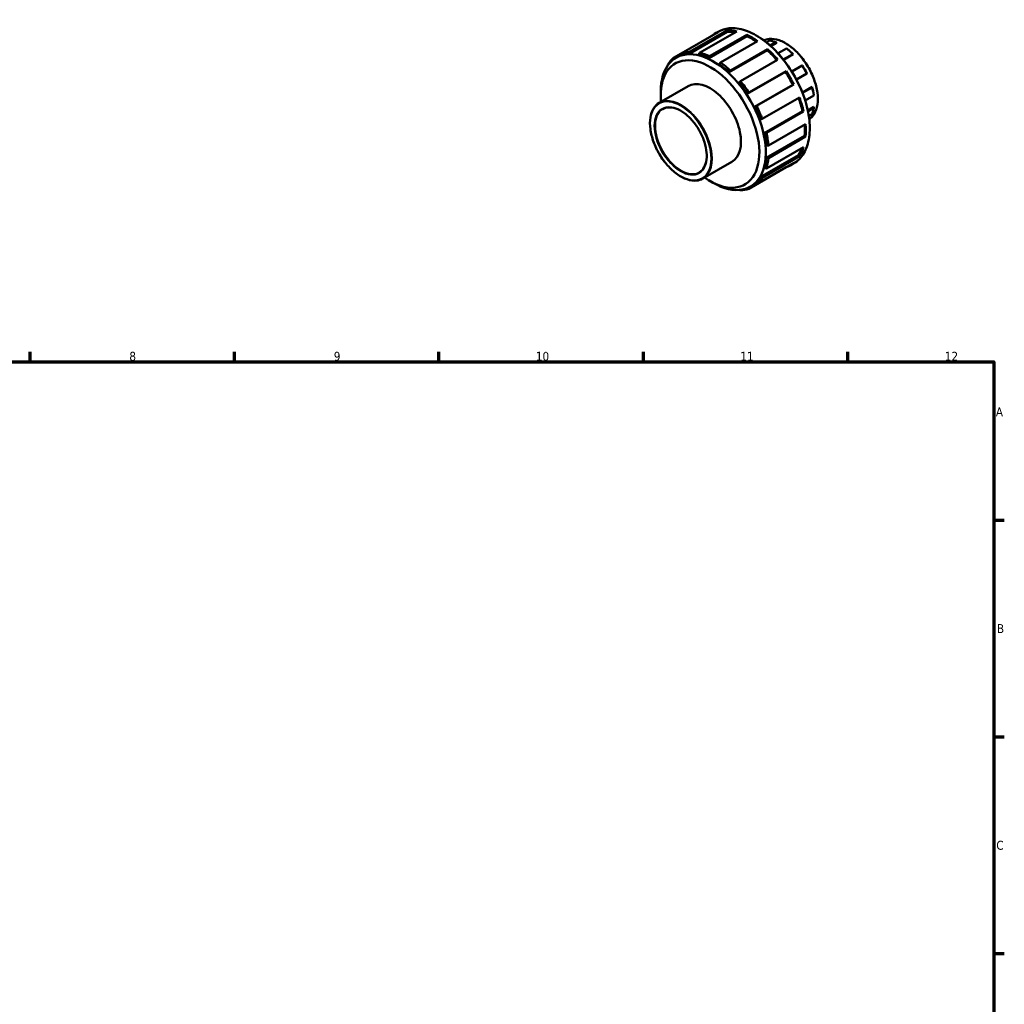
# Model space of a CAD drawing. Header units: millimetres. Extents: x 0 to 903, y 0 to 691.
# Tile 4 of 4: x 487 to 825, y 354 to 691. Entities that reach past the tile are written whole.
import ezdxf

# ---------------------------------------------------------------- set-up
doc = ezdxf.new("R2010")
doc.units = ezdxf.units.MM
for name, color, linetype, lineweight in [('Border (ANSI)', 7, 'Continuous', 70), ('Visible (ANSI)', 7, 'Continuous', 50), ('Visible Narrow (ANSI)', 7, 'Continuous', 35)]:
    doc.layers.add(name, color=color, linetype=linetype, lineweight=lineweight)
doc.styles.add('Note Text (ANSI)', font='tahoma.ttf')

# ---------------------------------------------------------------- blocks, each defined once
blk = doc.blocks.new('Borders Default Border')
at = {"layer": 'Border (ANSI)'}
for p, q in [((490.58, 574), (490.58, 577.45)), ((560.67, 574), (560.67, 577.45)), ((630.75, 574), (630.75, 577.45)), ((700.83, 574), (700.83, 577.45)), ((770.92, 574), (770.92, 577.45)), ((821, 519.75), (824.45, 519.75)), ((821, 445.5), (824.45, 445.5)), ((821, 371.25), (824.45, 371.25))]:
    blk.add_line(p, q, dxfattribs=at)
at = {"layer": 'Border (ANSI)', "flags": 128}
blk.add_lwpolyline([(20, 20), (20, 574), (821, 574), (821, 20), (20, 20)], dxfattribs=at)
at = {"layer": 'Border (ANSI)', "attachment_point": 7, "style": 'Note Text (ANSI)'}
for s, insert, char_height in [('8', (524.63, 574.33), 3.05), ('9', (594.7, 574.34), 3.05), ('10', (663.96, 574.34), 3.048), ('11', (734.04, 574.4), 3.048), ('12', (804.13, 574.4), 3.048), ('A', (821.63, 555.35), 3.05), ('B', (821.99, 481.1), 3.05), ('C', (821.8, 406.8), 3.05)]:
    blk.add_mtext(s, dxfattribs=dict(at, insert=insert, char_height=char_height))

msp = doc.modelspace()

# ---------------------------------------------------------------- linework, layer by layer
at = {"layer": 'Visible (ANSI)'}
for p, q in [((726.489, 686.987), (713.747, 679.649)), ((716.489, 679.54), (729.599, 687.09)), ((716.683, 680.227), (729.425, 687.564)), ((732.822, 687.235), (720.08, 679.897)), ((723.212, 678.044), (736.322, 685.593)), ((723.543, 678.7), (736.285, 686.037)), ((726.429, 687.097), (725.149, 686.36)), ((729.599, 687.09), (729.425, 687.564)), ((736.322, 685.593), (736.285, 686.037)), ((739.962, 683.92), (727.22, 676.582)), ((744.059, 684.082), (742.986, 683.464)), ((744.264, 682.389), (746.21, 683.509)), ((746.518, 683.335), (744.504, 682.175)), ((746.21, 683.509), (746.518, 683.335)), ((711.147, 678.141), (713.744, 679.636)), ((713.644, 679.135), (712.058, 678.222)), ((713.747, 679.649), (713.612, 678.974)), ((716.489, 679.54), (716.683, 680.227)), ((720.08, 679.897), (719.818, 679.218)), ((723.212, 678.044), (723.543, 678.7)), ((730.21, 673.234), (743.32, 680.783)), ((730.684, 673.791), (743.426, 681.129)), ((743.32, 680.783), (743.426, 681.129)), ((749.887, 681.392), (746.979, 679.718)), ((748.782, 677.612), (752.038, 679.487)), ((752.209, 679.407), (748.88, 677.489)), ((750.109, 681.267), (749.887, 681.392)), ((752.038, 679.487), (752.209, 679.407)), ((709.185, 675.876), (709.16, 675.526)), ((711.072, 677.558), (711.147, 678.141)), ((727.22, 676.582), (726.816, 675.969)), ((746.823, 677.546), (734.081, 670.208)), ((755.222, 675.528), (751.694, 673.496)), ((755.319, 675.54), (755.222, 675.528)), ((730.21, 673.234), (730.684, 673.791)), ((736.416, 665.842), (749.526, 673.392)), ((737.017, 666.249), (749.759, 673.587)), ((749.526, 673.392), (749.759, 673.587)), ((753.268, 670.768), (756.797, 672.8)), ((756.797, 672.8), (756.857, 672.877)), ((716.185, 668.505), (706.286, 662.804)), ((734.081, 670.208), (733.539, 669.722)), ((738.964, 661.429), (752.074, 668.978)), ((752.359, 669.084), (739.617, 661.746)), ((752.359, 669.084), (752.074, 668.978)), ((758.652, 668.247), (755.317, 666.327)), ((758.652, 668.247), (758.635, 668.06)), ((706.757, 665.246), (706.757, 666.516)), ((736.416, 665.842), (737.017, 666.249)), ((758.635, 668.06), (755.374, 666.182)), ((756.296, 663.562), (759.211, 665.241)), ((759.211, 665.241), (759.215, 665.494)), ((739.617, 661.746), (738.964, 661.429)), ((741.578, 657.222), (754.32, 664.559)), ((742.266, 652.352), (755.375, 659.901)), ((755.728, 659.821), (742.985, 652.484)), ((755.728, 659.821), (755.375, 659.901)), ((759.215, 661.343), (757.187, 660.175)), ((759.211, 660.99), (757.252, 659.861)), ((757.543, 658.206), (758.635, 658.835)), ((759.215, 661.343), (759.211, 660.99)), ((740.887, 656.995), (741.578, 657.222)), ((743.674, 648.083), (756.416, 655.42)), ((742.985, 652.484), (742.266, 652.352)), ((742.941, 643.873), (756.051, 651.422)), ((756.416, 651.169), (756.051, 651.422)), ((742.941, 648.039), (743.674, 648.083)), ((756.416, 651.169), (743.674, 643.832)), ((740.887, 637.283), (753.997, 644.832)), ((742.985, 640.224), (755.728, 647.562)), ((754.32, 644.444), (753.997, 644.832)), ((731.156, 642.507), (721.257, 636.806)), ((739.617, 634.842), (752.359, 642.18)), ((754.32, 644.444), (741.578, 637.107)), ((743.674, 643.832), (742.941, 643.873)), ((752.379, 642.035), (751.099, 641.298)), ((749.759, 640.671), (737.017, 633.333)), ((742.266, 640.338), (742.985, 640.224)), ((749.759, 640.671), (749.754, 640.68)), ((723.605, 635.988), (724.704, 635.35)), ((739.132, 635.006), (737.489, 634.06)), ((738.964, 635.063), (739.617, 634.842)), ((741.578, 637.107), (740.887, 637.283)), ((733.76, 632.911), (734.081, 632.756)), ((737.017, 633.333), (736.471, 633.561))]:
    msp.add_line(p, q, dxfattribs=at)
for centre, major_axis, start_param, end_param in [((738.124, 663.829), (-12.975, 22.531), 6.1849516, 6.381419), ((738.124, 663.829), (-12.975, 22.531), 5.7922525, 5.9925874), ((738.124, 663.829), (-12.715, 22.081), 5.8319092, 5.9925874), ((738.124, 663.829), (12.975, -22.531), 2.2579608, 2.4582956), ((738.124, 663.829), (-12.715, 22.081), 5.4164174, 5.5998883), ((748.048, 669.544), (7.985, -13.865), 2.521352, 2.7185032), ((724.774, 656.141), (12.715, -22.081), 5.4958534, 10.2121098), ((725.014, 656.279), (-12.715, 22.081), 5.9925874, 6.1849516), ((725.382, 656.491), (-12.975, 22.531), 5.9925874, 6.1849516), ((725.014, 656.279), (-12.715, 22.081), 5.5998883, 5.7922525), ((725.382, 656.491), (-12.975, 22.531), 5.5998883, 5.7922525), ((738.124, 663.829), (-12.715, 22.081), 5.0130496, 5.2071892), ((738.124, 663.829), (12.975, -22.531), 1.8652617, 2.0655965), ((748.048, 669.544), (7.985, -13.865), 1.9977532, 2.1949044), ((748.313, 669.697), (-7.797, 13.54), 5.1393459, 5.336497), ((723.671, 655.506), (-11.937, 20.729), 2.2486085, 7.1761695), ((725.382, 656.491), (-12.975, 22.531), 0.1021011, 0.2944654), ((725.014, 656.279), (-12.715, 22.081), 5.2071892, 5.3995534), ((725.382, 656.491), (-12.975, 22.531), 5.2071892, 5.3995534), ((748.048, 669.544), (7.985, -13.865), 1.4741545, 1.6713056), ((748.313, 669.697), (-7.797, 13.54), 4.6157471, 4.8128983), ((738.124, 663.829), (-12.715, 22.081), 4.6141553, 4.8144901), ((738.124, 663.829), (12.975, -22.531), 1.4725626, 1.6728975), ((723.671, 655.506), (7.485, -12.999), 0, 3.1415927), ((725.014, 656.279), (-12.715, 22.081), 4.8144901, 5.0068543), ((725.382, 656.491), (-12.975, 22.531), 4.8144901, 5.0068543), ((748.313, 669.697), (-7.797, 13.54), 4.0921483, 4.2892995), ((748.048, 669.544), (7.985, -13.865), 0.9505557, 1.1477068), ((725.382, 656.491), (-12.975, 22.531), 4.421791, 4.6141553), ((738.124, 663.829), (-12.715, 22.081), 4.2214562, 4.4156821), ((738.124, 663.829), (12.975, -22.531), 1.0798635, 1.2801984), ((725.014, 656.279), (-12.715, 22.081), 4.421791, 4.6141553), ((748.048, 669.544), (7.985, -13.865), 0.4269569, 0.6241081), ((738.124, 663.829), (-12.715, 22.081), 3.8287571, 4.0123624), ((738.124, 663.829), (12.975, -22.531), 0.6871645, 0.8874993), ((725.014, 656.279), (-12.715, 22.081), 4.0290919, 4.2214562), ((725.382, 656.491), (-12.975, 22.531), 4.0290919, 4.2214562), ((738.124, 663.829), (12.715, -22.081), 0.2944654, 0.4555389), ((738.124, 663.829), (12.975, -22.531), 0.2944654, 0.4948002), ((725.014, 656.279), (-12.715, 22.081), 3.6363929, 3.8287571), ((725.382, 656.491), (-12.975, 22.531), 3.6363929, 3.8287571), ((738.124, 663.829), (12.975, -22.531), 6.1849516, 6.3852864), ((725.014, 656.279), (12.715, -22.081), 0.1021011, 0.2944654), ((725.382, 656.491), (12.975, -22.531), 0.1021011, 0.2944654), ((725.382, 656.491), (12.975, -22.531), 5.9925874, 6.1849516)]:
    msp.add_ellipse(centre, major_axis=major_axis, ratio=0.5780931, start_param=start_param, end_param=end_param, dxfattribs=at)
for points, knots in [([(752.379, 642.035), (753.768, 642.835), (754.937, 644.016), (756.725, 647.023), (757.338, 648.857), (757.946, 652.999), (757.934, 655.312), (757.283, 660.173), (756.643, 662.72), (754.803, 667.789), (753.604, 670.31), (750.766, 675.073), (749.128, 677.315), (745.579, 681.294), (743.667, 683.03), (739.759, 685.822), (737.762, 686.876), (733.886, 688.188), (732.006, 688.447), (728.878, 688.161), (727.579, 687.759), (726.429, 687.097)], [5.4958534, 5.4958534, 5.4958534, 5.4958534, 5.8098674, 5.8098674, 6.1280612, 6.1280612, 6.449432, 6.449432, 6.7709991, 6.7709991, 7.0922928, 7.0922928, 7.413486, 7.413486, 7.7348163, 7.7348163, 8.0564195, 8.0564195, 8.377574, 8.377574, 8.6374461, 8.6374461, 8.6374461, 8.6374461]), ([(757.689, 657.09), (758.346, 657.552), (758.906, 658.166), (759.899, 659.814), (760.272, 660.912), (760.65, 663.397), (760.648, 664.788), (760.266, 667.711), (759.886, 669.243), (758.786, 672.292), (758.068, 673.808), (756.366, 676.672), (755.384, 678.021), (753.251, 680.416), (752.101, 681.462), (749.747, 683.145), (748.543, 683.782), (746.2, 684.574), (745.061, 684.731), (743.337, 684.57), (742.7, 684.402), (742.116, 684.133)], [5.5481595, 5.5481595, 5.5481595, 5.5481595, 5.8060471, 5.8060471, 6.1229, 6.1229, 6.4451323, 6.4451323, 6.7677521, 6.7677521, 7.0899176, 7.0899176, 7.411912, 7.411912, 7.7341328, 7.7341328, 8.0568049, 8.0568049, 8.3786968, 8.3786968, 8.58514, 8.58514, 8.58514, 8.58514]), ([(706.286, 662.804), (705.484, 662.342), (704.808, 661.664), (703.768, 659.938), (703.409, 658.884), (703.045, 656.5), (703.046, 655.164), (703.412, 652.358), (703.777, 650.887), (704.832, 647.96), (705.522, 646.505), (707.154, 643.754), (708.098, 642.46), (710.145, 640.16), (711.248, 639.156), (713.509, 637.539), (714.666, 636.927), (716.916, 636.167), (718.011, 636.016), (719.831, 636.187), (720.587, 636.421), (721.257, 636.806)], [2.3542608, 2.3542608, 2.3542608, 2.3542608, 2.6640624, 2.6640624, 2.9807692, 2.9807692, 3.303089, 3.303089, 3.6258193, 3.6258193, 3.9480764, 3.9480764, 4.2701549, 4.2701549, 4.592469, 4.592469, 4.9152529, 4.9152529, 5.2372205, 5.2372205, 5.4958534, 5.4958534, 5.4958534, 5.4958534]), ([(720.009, 638.973), (720.677, 639.358), (721.235, 639.936), (722.062, 641.42), (722.338, 642.313), (722.582, 644.32), (722.557, 645.427), (722.211, 647.756), (721.89, 648.976), (720.983, 651.405), (720.397, 652.615), (719.018, 654.897), (718.225, 655.97), (716.516, 657.868), (715.599, 658.693), (713.741, 660.014), (712.798, 660.51), (710.985, 661.127), (710.115, 661.248), (708.667, 661.128), (708.065, 660.943), (707.533, 660.637)], [5.4958534, 5.4958534, 5.4958534, 5.4958534, 5.829266, 5.829266, 6.1520972, 6.1520972, 6.4690151, 6.4690151, 6.7858304, 6.7858304, 7.103212, 7.103212, 7.4207799, 7.4207799, 7.7380533, 7.7380533, 8.0547452, 8.0547452, 8.3721858, 8.3721858, 8.6374461, 8.6374461, 8.6374461, 8.6374461])]:
    msp.add_open_spline(points, degree=3, knots=knots, dxfattribs=at)
at = {"layer": 'Visible Narrow (ANSI)'}
for centre, major_axis, start_param, end_param in [((739.404, 664.566), (-12.975, 22.531), 3.1415927, 6.2831853), ((749.48, 670.368), (-7.797, 13.54), 3.1955963, 6.2291817), ((713.771, 649.805), (7.485, -12.999), 0, 3.1415927), ((713.771, 649.805), (6.238, -10.832), 3.1415927, 6.2831853)]:
    msp.add_ellipse(centre, major_axis=major_axis, ratio=0.5780931, start_param=start_param, end_param=end_param, dxfattribs=at)
for major_axis in [(7.361, -12.782), (6.363, -11.049)]:
    msp.add_ellipse((713.594, 649.703), major_axis=major_axis, ratio=0.5780931, dxfattribs=at)

# ---------------------------------------------------------------- block references
msp.add_blockref('Borders Default Border', (0, 0))

doc.saveas('drawing.dxf')
